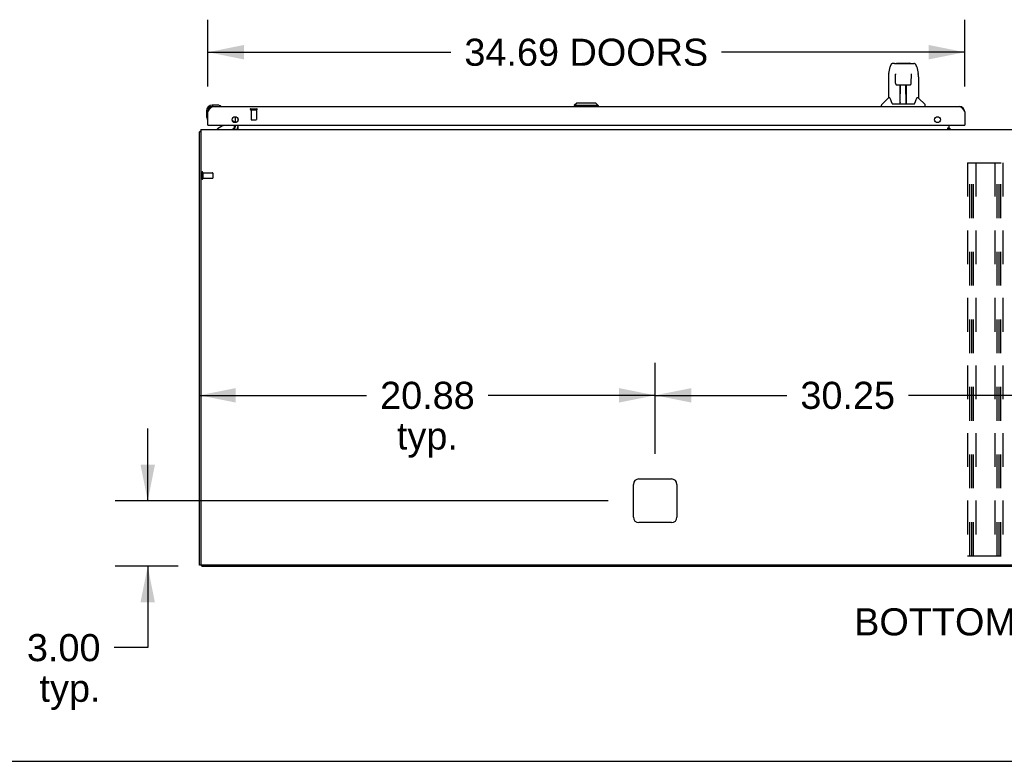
# Model space of a CAD drawing. Header units: inches. Extents: x 0 to 281, y 0 to 182.
# Tile 2 of 20: x 48 to 93, y 0 to 34. Entities that reach past the tile are written whole.
import ezdxf

# ---------------------------------------------------------------- set-up
doc = ezdxf.new("R2010")
doc.units = ezdxf.units.IN
doc.header["$LTSCALE"] = 15.47
doc.header["$MEASUREMENT"] = 0
doc.linetypes.add('HIDDEN', pattern=[0.2, 0.1, -0.1])
doc.layers.get('0').update_dxf_attribs({"linetype": 'CONTINUOUS'})
for name, color, linetype in [('02___PRT_ALL_AXES', 7, 'CONTINUOUS'), ('DEFAULT_2', 8, 'HIDDEN'), ('DIMENSIONS', 7, 'CONTINUOUS')]:
    doc.layers.add(name, color=color, linetype=linetype)
doc.styles.get("Standard").update_dxf_attribs({"font": 'arial.ttf'})
doc.dimstyles.new('DIMSTYLE_1', dxfattribs={"dimtxt": 1.240909, "dimasz": 1.654545, "dimexe": 0.09, "dimexo": 0.07, "dimgap": 0.0375, "dimtad": 0, "dimtih": 1, "dimtoh": 1, "dimzin": 4, "dimdsep": 46, "dimtxsty": 'Standard', "dimblk": '_FILLED', "dimblk1": '_FILLED', "dimblk2": '_FILLED', "dimcen": 0.09, "dimazin": 1, "dimtfac": 1, "dimtdec": 3, "dimtofl": 0, "dimtmove": 0, "dimatfit": 3, "dimldrblk": '_FILLED', "dimfxl": 1, "dimtolj": 1, "dimtzin": 4, "dimarcsym": 0})

# ---------------------------------------------------------------- blocks, each defined once
blk = doc.blocks.new('_FILLED')
at = {"color": 0, "linetype": 'ByBlock'}
blk.add_solid([(0, 0), (-1, 0.2), (-1, -0.2)], dxfattribs=at)
blk = doc.blocks.new('*D20')
at = {"layer": 'DIMENSIONS', "color": 2, "linetype": 'Continuous'}
for p, q in [((56.417, 30.898), (56.417, 33.961)), ((91.105, 30.898), (91.105, 33.961)), ((56.417, 32.472), (67.559, 32.472)), ((91.105, 32.472), (79.963, 32.472))]:
    blk.add_line(p, q, dxfattribs=at)
at = {"layer": 'DIMENSIONS', "color": 2, "linetype": 'Continuous', "xscale": 1.6545454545, "yscale": 1.6545454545, "zscale": 1.6545454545, "rotation": 180}
blk.add_blockref('_FILLED', (56.417, 32.472), dxfattribs=at)
at = {"layer": 'DIMENSIONS', "color": 2, "linetype": 'Continuous', "xscale": 1.6545454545, "yscale": 1.6545454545, "zscale": 1.6545454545}
blk.add_blockref('_FILLED', (91.105, 32.472), dxfattribs=at)
at = {"layer": 'DIMENSIONS', "color": 2, "linetype": 'Continuous', "insert": (73.761, 33.092), "char_height": 1.24091, "width": 11.16357, "attachment_point": 2, "line_spacing_factor": 0.9}
blk.add_mtext('34.69 DOORS', dxfattribs=at)
blk = doc.blocks.new('*D22')
at = {"layer": 'DIMENSIONS', "color": 2, "linetype": 'Continuous'}
for p, q in [((53.663, 11.929), (53.663, 15.238)), ((74.759, 11.929), (52.174, 11.929)), ((55.051, 8.929), (52.174, 8.929)), ((53.663, 8.929), (53.663, 5.205)), ((53.663, 5.205), (52.12, 5.205))]:
    blk.add_line(p, q, dxfattribs=at)
at = {"layer": 'DIMENSIONS', "color": 2, "linetype": 'Continuous', "xscale": 1.6545454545, "yscale": 1.6545454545, "zscale": 1.6545454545}
for p, rotation in [((53.663, 11.929), 270), ((53.663, 8.929), 90)]:
    blk.add_blockref('_FILLED', p, dxfattribs=dict(at, rotation=rotation))
at = {"layer": 'DIMENSIONS', "color": 2, "linetype": 'Continuous', "insert": (51.5, 5.826), "char_height": 1.2409, "width": 3.37214, "attachment_point": 3, "line_spacing_factor": 0.9}
blk.add_mtext('3.00\\Ptyp.', dxfattribs=at)
blk = doc.blocks.new('*D23')
at = {"layer": 'DIMENSIONS', "color": 2, "linetype": 'Continuous'}
for p, q in [((76.917, 14.087), (76.917, 18.248)), ((107.167, 14.087), (107.167, 18.248)), ((76.917, 16.759), (82.951, 16.759)), ((107.167, 16.759), (88.528, 16.759))]:
    blk.add_line(p, q, dxfattribs=at)
at = {"layer": 'DIMENSIONS', "color": 2, "linetype": 'Continuous', "xscale": 1.6545454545, "yscale": 1.6545454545, "zscale": 1.6545454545, "rotation": 180}
blk.add_blockref('_FILLED', (76.917, 16.759), dxfattribs=at)
at = {"layer": 'DIMENSIONS', "color": 2, "linetype": 'Continuous', "xscale": 1.6545454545, "yscale": 1.6545454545, "zscale": 1.6545454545}
blk.add_blockref('_FILLED', (107.167, 16.759), dxfattribs=at)
at = {"layer": 'DIMENSIONS', "color": 2, "linetype": 'Continuous', "insert": (85.74, 17.38), "char_height": 1.2409, "width": 4.33626, "attachment_point": 2, "line_spacing_factor": 0.9}
blk.add_mtext('30.25', dxfattribs=at)
blk = doc.blocks.new('*D24')
at = {"layer": 'DIMENSIONS', "color": 2, "linetype": 'Continuous'}
for p, q in [((76.917, 14.087), (76.917, 18.248)), ((56.042, 16.759), (63.691, 16.759)), ((76.917, 16.759), (69.268, 16.759))]:
    blk.add_line(p, q, dxfattribs=at)
at = {"layer": 'DIMENSIONS', "color": 2, "linetype": 'Continuous', "xscale": 1.6545454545, "yscale": 1.6545454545, "zscale": 1.6545454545, "rotation": 180}
blk.add_blockref('_FILLED', (56.042, 16.759), dxfattribs=at)
at = {"layer": 'DIMENSIONS', "color": 2, "linetype": 'Continuous', "xscale": 1.6545454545, "yscale": 1.6545454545, "zscale": 1.6545454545}
blk.add_blockref('_FILLED', (76.917, 16.759), dxfattribs=at)
at = {"layer": 'DIMENSIONS', "color": 2, "linetype": 'Continuous', "insert": (66.48, 17.38), "char_height": 1.2409, "width": 4.33626, "attachment_point": 2, "line_spacing_factor": 0.9}
blk.add_mtext('20.88\\Ptyp.', dxfattribs=at)

msp = doc.modelspace()

# ---------------------------------------------------------------- linework, layer by layer
at = {"color": 7, "linetype": 'Continuous'}
for p, q in [((87.618, 31.495), (87.683, 31.8)), ((87.888, 31.955), (87.807, 31.955)), ((87.889, 31.955), (88.777, 31.955)), ((87.894, 31.955), (87.893, 31.955)), ((87.999, 31.967), (88.586, 31.967)), ((88.901, 31.8), (88.966, 31.495)), ((87.603, 31.352), (87.603, 30.38)), ((87.926, 31.443), (87.906, 31.443)), ((87.925, 31.479), (87.925, 31.476)), ((87.925, 31.476), (87.925, 31.471)), ((87.925, 31.471), (87.925, 31.464)), ((87.925, 31.464), (87.926, 31.453)), ((87.933, 31.049), (87.926, 31.453)), ((88.652, 31.049), (88.659, 31.461)), ((88.659, 31.469), (88.659, 31.474)), ((88.659, 31.461), (88.659, 31.469)), ((88.678, 31.443), (88.659, 31.443)), ((88.981, 31.352), (88.981, 30.38)), ((88.013, 30.971), (88.133, 30.971)), ((88.143, 30.125), (88.158, 30.972)), ((88.15, 30.556), (88.15, 30.971)), ((88.157, 30.908), (88.15, 30.908)), ((88.154, 30.746), (88.15, 30.746)), ((88.154, 30.735), (88.15, 30.735)), ((88.169, 30.972), (88.415, 30.972)), ((88.418, 30.105), (88.403, 30.972)), ((88.404, 30.908), (88.434, 30.908)), ((88.407, 30.972), (88.407, 30.908)), ((88.434, 30.746), (88.407, 30.746)), ((88.434, 30.735), (88.407, 30.735)), ((88.434, 30.105), (88.434, 30.971)), ((88.451, 30.971), (88.571, 30.971)), ((87.597, 30.374), (87.3, 30.077)), ((87.676, 30.38), (87.603, 30.38)), ((88.411, 30.506), (88.434, 30.506)), ((88.434, 30.502), (88.411, 30.502)), ((88.981, 30.38), (88.908, 30.38)), ((88.987, 30.374), (89.285, 30.077)), ((56.357, 29.784), (56.357, 29.527)), ((56.877, 30.047), (56.62, 30.047)), ((56.664, 29.987), (56.62, 29.987)), ((56.914, 30.044), (56.877, 30.047)), ((57.012, 30), (57.005, 30.002)), ((73.328, 30.144), (73.21, 30.026)), ((73.21, 30.026), (73.21, 29.987)), ((74.312, 30.026), (73.21, 30.026)), ((74.194, 30.144), (73.328, 30.144)), ((74.194, 30.144), (74.312, 30.026)), ((74.312, 30.026), (74.312, 29.987)), ((87.288, 29.987), (87.288, 30.049)), ((87.771, 30.128), (87.776, 30.121)), ((87.806, 30.105), (88.778, 30.105)), ((88.144, 30.177), (88.143, 30.151)), ((88.15, 30.105), (88.15, 30.109)), ((88.417, 30.151), (88.417, 30.177)), ((89.296, 29.987), (89.296, 30.049)), ((56.357, 29.527), (56.36, 29.489)), ((56.402, 29.398), (56.404, 29.392)), ((57.536, 29.359), (57.617, 29.279)), ((56.437, 29.133), (56.417, 29.133)), ((57.097, 29.106), (56.859, 28.968)), ((56.859, 28.929), (56.859, 28.968)), ((57.646, 29.133), (57.646, 29.086)), ((90.328, 28.963), (90.396, 28.963)), ((90.396, 29.009), (90.396, 28.963)), ((90.467, 28.94), (90.397, 29.01)), ((91.085, 29.133), (91.105, 29.133)), ((56.094, 28.825), (56.042, 28.825)), ((56.146, 8.981), (56.042, 8.981)), ((56.146, 8.929), (56.146, 8.981)), ((56.146, 8.929), (127.938, 8.929)), ((0, 0), (281.273, 0))]:
    msp.add_line(p, q, dxfattribs=at)
at = {"color": 3, "linetype": 'Continuous'}
for p, q in [((56.664, 29.987), (90.858, 29.987)), ((56.417, 29.133), (56.417, 29.74)), ((57.688, 29.251), (57.688, 29.514)), ((57.792, 29.428), (57.792, 29.337)), ((91.105, 29.74), (91.105, 29.133)), ((56.094, 28.929), (56.094, 9.043)), ((56.094, 28.929), (127.99, 28.929)), ((56.437, 29.133), (91.085, 29.133)), ((57.688, 29.071), (57.688, 29.133)), ((57.792, 29.133), (57.792, 28.929)), ((90.328, 28.958), (90.328, 29.009)), ((90.328, 29.009), (90.396, 29.009)), ((90.396, 28.958), (90.328, 28.958)), ((90.396, 29.009), (90.396, 29.133)), ((90.396, 28.958), (90.396, 28.929)), ((90.396, 28.94), (90.568, 28.94)), ((56.042, 8.981), (56.042, 28.825)), ((75.917, 11.179), (75.917, 12.679)), ((76.167, 12.929), (77.667, 12.929)), ((77.917, 12.679), (77.917, 11.179)), ((77.667, 10.929), (76.167, 10.929)), ((127.928, 8.981), (56.157, 8.981))]:
    msp.add_line(p, q, dxfattribs=at)
at = {"color": 7, "linetype": 'Continuous'}
for points in [[(87.807, 31.955), (87.804, 31.955), (87.788, 31.953), (87.773, 31.948), (87.759, 31.942), (87.747, 31.933), (87.736, 31.923), (87.727, 31.912), (87.718, 31.9), (87.711, 31.886), (87.704, 31.871), (87.698, 31.855), (87.692, 31.836), (87.687, 31.815), (87.683, 31.8)], [(88.877, 31.878), (88.871, 31.89), (88.865, 31.902), (88.857, 31.912), (88.849, 31.922), (88.84, 31.931), (88.829, 31.939), (88.817, 31.946), (88.805, 31.951), (88.792, 31.954), (88.777, 31.955)], [(88.901, 31.8), (88.898, 31.813), (88.893, 31.832), (88.888, 31.849), (88.883, 31.864), (88.877, 31.878)], [(87.618, 31.495), (87.612, 31.463), (87.607, 31.421), (87.604, 31.379), (87.603, 31.352)], [(87.925, 31.484), (87.925, 31.484), (87.925, 31.484), (87.925, 31.483), (87.925, 31.483), (87.925, 31.482), (87.925, 31.481), (87.925, 31.479)], [(88.659, 31.474), (88.659, 31.478), (88.66, 31.479), (88.66, 31.481), (88.66, 31.482), (88.66, 31.483), (88.66, 31.484), (88.66, 31.484)], [(88.981, 31.351), (88.981, 31.379), (88.978, 31.422), (88.972, 31.464), (88.966, 31.495)], [(87.933, 31.049), (87.934, 31.037), (87.937, 31.024), (87.943, 31.012), (87.95, 31.001), (87.959, 30.991), (87.969, 30.983), (87.98, 30.977), (87.992, 30.973), (88.005, 30.971), (88.012, 30.971)], [(88.133, 30.971), (88.136, 30.971), (88.145, 30.971), (88.154, 30.971), (88.163, 30.972), (88.169, 30.972)], [(88.415, 30.972), (88.423, 30.972), (88.432, 30.971), (88.441, 30.971), (88.449, 30.971), (88.451, 30.971)], [(88.573, 30.971), (88.581, 30.971), (88.593, 30.974), (88.605, 30.978), (88.617, 30.984), (88.627, 30.992), (88.635, 31.002), (88.643, 31.013), (88.648, 31.025), (88.651, 31.038), (88.652, 31.049)], [(87.673, 30.38), (87.678, 30.371), (87.692, 30.343), (87.707, 30.307), (87.723, 30.265), (87.739, 30.216), (87.754, 30.168)], [(88.831, 30.168), (88.845, 30.214), (88.861, 30.262), (88.877, 30.305), (88.892, 30.341), (88.906, 30.37), (88.912, 30.38)], [(87.754, 30.168), (87.756, 30.16), (87.761, 30.147), (87.766, 30.137), (87.771, 30.128)], [(87.776, 30.121), (87.782, 30.115), (87.789, 30.11), (87.797, 30.106), (87.804, 30.105), (87.806, 30.105)], [(88.778, 30.105), (88.78, 30.105), (88.787, 30.106), (88.795, 30.109), (88.802, 30.114)], [(88.802, 30.114), (88.808, 30.12), (88.813, 30.128)], [(88.813, 30.128), (88.818, 30.136), (88.823, 30.147), (88.828, 30.16), (88.831, 30.168)]]:
    msp.add_lwpolyline(points, dxfattribs=at)
at = {"color": 3, "linetype": 'Continuous'}
for points in [[(56.417, 29.74), (56.428, 29.758), (56.44, 29.775), (56.451, 29.792), (56.462, 29.81), (56.473, 29.826), (56.484, 29.842), (56.496, 29.858), (56.507, 29.873), (56.518, 29.888), (56.529, 29.901), (56.54, 29.914), (56.552, 29.926), (56.563, 29.937), (56.574, 29.947), (56.585, 29.956), (56.596, 29.964), (56.608, 29.971), (56.619, 29.977), (56.63, 29.981), (56.641, 29.984), (56.653, 29.986), (56.664, 29.987)], [(90.858, 29.987), (90.869, 29.986), (90.881, 29.984), (90.892, 29.981), (90.903, 29.977), (90.914, 29.971), (90.925, 29.964), (90.937, 29.956), (90.948, 29.947), (90.959, 29.937), (90.97, 29.926), (90.981, 29.914), (90.993, 29.901), (91.004, 29.888), (91.015, 29.873), (91.026, 29.858), (91.037, 29.842), (91.049, 29.826), (91.06, 29.81), (91.071, 29.792), (91.082, 29.775), (91.094, 29.758), (91.105, 29.74)], [(56.078, 28.84), (56.07, 28.839), (56.066, 28.838), (56.063, 28.837), (56.06, 28.837), (56.057, 28.836), (56.054, 28.835), (56.051, 28.834), (56.049, 28.833), (56.047, 28.832), (56.046, 28.831), (56.045, 28.83), (56.044, 28.829), (56.043, 28.827), (56.042, 28.826), (56.042, 28.825)], [(56.094, 28.844), (56.094, 28.844), (56.09, 28.843), (56.086, 28.842), (56.082, 28.841), (56.078, 28.84)]]:
    msp.add_lwpolyline(points, dxfattribs=at)
for centre in [(57.667, 29.383), (89.855, 29.383)]:
    msp.add_circle(centre, 0.133, dxfattribs=at)
at = {"color": 7, "linetype": 'Continuous'}
for centre, radius, start, end in [((87.999, 31.947), 0.0197, 90, 156.393), ((88.586, 31.947), 0.0197, 23.607, 90), ((87.611, 30.361), 0.0197, 90, 135), ((88.973, 30.361), 0.0197, 45, 90), ((56.62, 29.784), 0.263, 90, 180), ((56.62, 29.784), 0.203, 90, 180), ((56.877, 29.797), 0.25, 59.1101, 90), ((56.997, 30.002), 0.015, 270, 353.6204), ((56.997, 29.998), 0.015, 6.3796, 59.1101), ((87.328, 30.049), 0.0394, 135, 180), ((88.163, 30.124), 0.0197, 179, 269.9232), ((88.398, 30.124), 0.0197, 270.0771, 1), ((89.257, 30.049), 0.0394, 0, 45), ((56.607, 29.527), 0.25, 180, 210.8899), ((56.406, 29.407), 0.015, 210.8899, 263.6204), ((56.402, 29.407), 0.015, 276.3796, 360), ((57.047, 29.192), 0.1, 300.092, 323.4532), ((57.489, 29.086), 0.157, 270, 360), ((57.546, 29.208), 0.1, 27.0175, 45), ((57.546, 29.071), 0.246, 324.6684, 360)]:
    msp.add_arc(centre, radius, start, end, dxfattribs=at)
at = {"color": 3, "linetype": 'Continuous'}
for centre, radius, start, end in [((56.664, 29.74), 0.246, 90, 180), ((90.858, 29.74), 0.246, 0, 90), ((56.437, 29.153), 0.02, 180, 270), ((57.546, 29.071), 0.142, 270, 360), ((90.446, 28.979), 0.05, 190.5882, 231.2791), ((91.085, 29.153), 0.02, 270, 360), ((76.167, 12.679), 0.25, 90, 180), ((77.667, 12.679), 0.25, 0, 90), ((76.167, 11.179), 0.25, 180, 270), ((77.667, 11.179), 0.25, 270, 360), ((56.157, 9.043), 0.0625, 180, 270)]:
    msp.add_arc(centre, radius, start, end, dxfattribs=at)
at = {"color": 7, "linetype": 'Continuous'}
for centre, start_param, end_param in [((88.143, 30.144), -1.369355, -1.26493), ((88.418, 30.144), -1.875951, -1.570796)]:
    msp.add_ellipse(centre, major_axis=(0.0394, 0), ratio=1, start_param=start_param, end_param=end_param, dxfattribs=at)
at = {"layer": '02___PRT_ALL_AXES', "color": 8, "linetype": 'HIDDEN'}
for p, q in [((58.397, 29.84), (58.397, 29.393)), ((58.397, 29.84), (58.645, 29.84)), ((58.645, 29.84), (58.645, 29.393)), ((56.189, 26.949), (56.189, 26.701)), ((56.189, 26.949), (56.636, 26.949)), ((56.189, 26.701), (56.636, 26.701))]:
    msp.add_line(p, q, dxfattribs=at)
at = {"layer": '02___PRT_ALL_AXES', "color": 3, "linetype": 'Continuous'}
msp.add_line((90.568, 28.94), (90.568, 28.929), dxfattribs=at)
at = {"layer": '02___PRT_ALL_AXES', "color": 7, "linetype": 'Continuous'}
for start, end in [(175.1015, 175.5324), (170.8498, 171.1102)]:
    msp.add_arc((56.62, 29.784), 0.263, start, end, dxfattribs=at)
at = {"layer": 'DEFAULT_2', "color": 8, "linetype": 'HIDDEN'}
for p, q in [((58.379, 29.883), (58.663, 29.883)), ((58.379, 29.84), (58.663, 29.84)), ((58.407, 29.383), (58.635, 29.383)), ((91.23, 27.408), (91.23, 9.408)), ((91.23, 27.408), (92.855, 27.408)), ((91.334, 9.408), (91.334, 27.408)), ((91.424, 9.408), (91.424, 27.408)), ((91.501, 9.408), (91.501, 27.408)), ((91.605, 27.408), (91.605, 9.408)), ((92.48, 27.408), (92.48, 9.408)), ((92.584, 9.408), (92.584, 27.408)), ((92.674, 9.408), (92.674, 27.408)), ((92.751, 9.408), (92.751, 27.408)), ((92.855, 27.408), (92.855, 9.408)), ((56.146, 26.967), (56.146, 26.683)), ((56.189, 26.967), (56.189, 26.683)), ((56.646, 26.939), (56.646, 26.711)), ((91.23, 9.408), (92.855, 9.408))]:
    msp.add_line(p, q, dxfattribs=at)
for centre, radius, start, end in [((58.379, 29.861), 0.0215, 90, 270), ((58.663, 29.861), 0.0215, 270, 90), ((58.407, 29.393), 0.01, 180, 270), ((58.635, 29.393), 0.01, 270, 360), ((56.168, 26.967), 0.0215, 0, 180), ((56.168, 26.683), 0.0215, 180, 360), ((56.636, 26.939), 0.01, 0, 90), ((56.636, 26.711), 0.01, 270, 360)]:
    msp.add_arc(centre, radius, start, end, dxfattribs=at)

# ---------------------------------------------------------------- texts
at = {"layer": 'DIMENSIONS', "color": 2, "linetype": 'Continuous', "insert": (92.198, 7.007), "char_height": 1.24091, "width": 12.29838, "attachment_point": 2, "line_spacing_factor": 0.9}
msp.add_mtext('BOTTOM VIEW', dxfattribs=at)

# ---------------------------------------------------------------- dimensions: what is measured, and where the dimension line sits
at = {"layer": 'DIMENSIONS', "color": 2, "linetype": 'Continuous'}
for base, p1, p2, text, picture, middle in [((91.105, 32.472), (56.417, 30.828), (91.105, 30.828), '<> DOORS', '*D20', (73.761, 32.472)), ((76.917223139, 16.75917272), (56.042223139, 9.043053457), (76.917223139, 14.016735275), '<>\\Ptyp.', '*D24', (66.479723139, 15.828490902))]:
    dim = msp.add_linear_dim(base=base, p1=p1, p2=p2, text=text, dimstyle='DIMSTYLE_1', dxfattribs=at)
    dim.commit()
    dim.dimension.update_dxf_attribs({"geometry": picture, "text_midpoint": middle, "dimtype": 160})
dim = msp.add_linear_dim(base=(76.917, 16.759), p1=(107.167, 14.017), p2=(76.917, 14.017), angle=180, dimstyle='DIMSTYLE_1', dxfattribs=at)
dim.commit()
dim.dimension.update_dxf_attribs({"geometry": '*D23', "text_midpoint": (85.742, 16.752), "dimtype": 160})
dim = msp.add_linear_dim(base=(53.663, 11.929), p1=(52.104, 8.929), p2=(74.829, 11.929), angle=90, text='<>\\Ptyp.', dimstyle='DIMSTYLE_1', dxfattribs=at)
dim.commit()
dim.dimension.update_dxf_attribs({"geometry": '*D22', "text_midpoint": (49.814, 4.275), "dimtype": 160})

doc.saveas('drawing.dxf')
